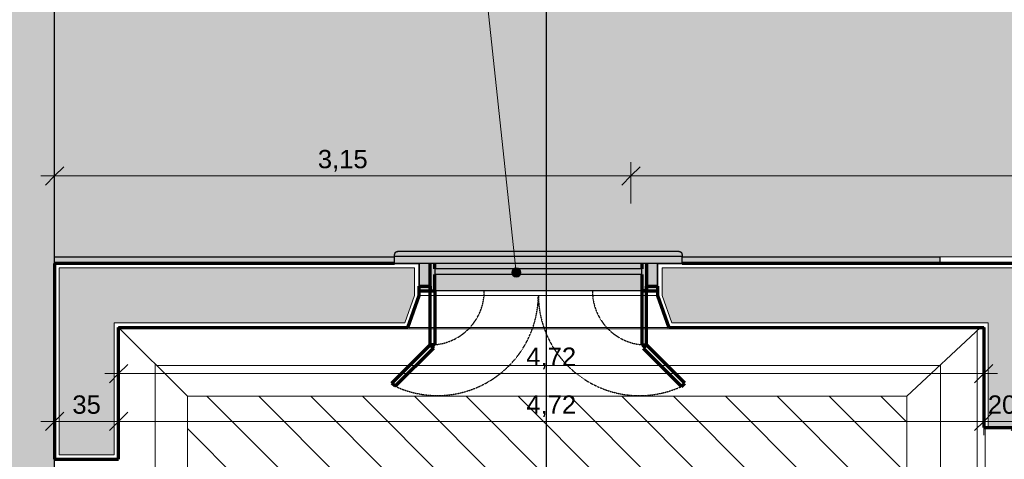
# Model space of a CAD drawing. Header units: millimetres. Extents: x -34108 to 9838, y -21919 to 4394.
# Tile 33 of 36: x -6961 to -1589, y -4228 to -1829. Entities that reach past the tile are written whole.
import ezdxf

# ---------------------------------------------------------------- set-up
doc = ezdxf.new("R2010")
doc.units = ezdxf.units.MM
doc.linetypes.add('_Tracejado pequeno', pattern=[2.25, 1.5, -0.75])
for name, color, linetype, lineweight in [('A-ANNO-DIMS', 211, 'Continuous', 9), ('A-ANNO-DIMS-50', 211, 'Continuous', 9), ('A-FLOR', 192, 'Continuous', 18), ('A-FLOR-PATT', 8, 'Continuous', 25), ('A-GENM', 13, 'Continuous', 18), ('A-GLAZ', 151, 'Continuous', 18), ('A-GLAZ-HDLN', 1, '_Tracejado pequeno', 18), ('A-WALL', 113, 'Continuous', 18), ('A-WALL-PATT', 111, 'Continuous', 70), ('G-ANNO-SYMB', 111, 'Continuous', 9), ('G-ANNO-TEXT', 231, 'Continuous', 9)]:
    doc.layers.add(name, color=color, linetype=linetype, lineweight=lineweight)
doc.styles.add('Arial_4', font='arial.ttf', dxfattribs={"height": 100})
doc.dimstyles.new('Diagonal_-_2_0mm_Arial', dxfattribs={"dimscale": 304.8, "dimtxt": 102.02594, "dimasz": 0.328084, "dimexe": 0.246063, "dimexo": 0.0625, "dimgap": 0.024606, "dimtad": 1, "dimlfac": 0.001, "dimrnd": 0.01, "dimzin": 0, "dimdsep": 46, "dimtxsty": 'Arial_4', "dimblk1": 'OBLIQUE', "dimblk2": 'OBLIQUE', "dimsah": 1, "dimcen": 0.09, "dimdle": 0.246063, "dimadec": 0, "dimazin": 0, "dimtfac": 1, "dimtdec": 4, "dimtix": 1, "dimtmove": 0, "dimatfit": 3, "dimfxl": 0.492126, "dimfxlon": 1, "dimtvp": 1, "dimtolj": 1, "dimtzin": 0, "dimarcsym": 2})
doc.dimstyles.new('Diagonal_-_2_0mm_Arial_1', dxfattribs={"dimscale": 304.8, "dimtxt": 102.02594, "dimasz": 0.328084, "dimexe": 0.246063, "dimexo": 0.0625, "dimgap": 0.024606, "dimtad": 1, "dimdec": 0, "dimlfac": 0.1, "dimdsep": 46, "dimtxsty": 'Arial_4', "dimblk1": 'OBLIQUE', "dimblk2": 'OBLIQUE', "dimsah": 1, "dimcen": 0.09, "dimdle": 0.246063, "dimadec": 0, "dimazin": 0, "dimtfac": 1, "dimtdec": 4, "dimtix": 1, "dimtmove": 0, "dimatfit": 3, "dimfxl": 0.492126, "dimfxlon": 1, "dimtvp": 1, "dimtolj": 1, "dimtzin": 0, "dimarcsym": 2})

# ---------------------------------------------------------------- blocks, each defined once
blk = doc.blocks.new('Window_CV - Window_CV - JN1 - 1 divisão-4329173-PLANTA TÉRREO - MANTER _ CONSTRUIR')
at = {"layer": 'A-GLAZ', "lineweight": 25}
h = blk.add_hatch(color=173, dxfattribs=at)
h.paths.add_polyline_path([(590, 25), (590, 175), (565, 175), (565, 25)], flags=0)
h.paths.add_polyline_path([(-565, 25), (-565, 175), (-590, 175), (-590, 25)], flags=0)
h = blk.add_hatch(color=254, dxfattribs=at)
h.paths.add_polyline_path([(505, 25), (565, 25), (565, 115), (-565, 115), (-565, 25), (60, 25)], flags=0)
h.paths.add_polyline_path([(0, 145), (565, 145), (565, 175), (-565, 175), (-565, 145), (-12.5, 145)], flags=0)
blk.add_hatch(color=254, dxfattribs=at).paths.add_polyline_path([(565, 115), (565, 145), (-565, 145), (-565, 115), (-18.6, 115)], flags=0)
h = blk.add_hatch(color=173, dxfattribs=at)
h.paths.add_polyline_path([(632, 25), (650, 25), (650, 50), (590, 50), (590, 25)], flags=0)
h.paths.add_polyline_path([(-650, 25), (-590, 25), (-590, 50), (-650, 50)], flags=0)
at = {"layer": 'A-GLAZ', "color": 7, "lineweight": 70}
for p, q in [((-565, 145), (-565, 175)), ((565, 175), (565, 145)), ((-565, 25), (-565, 115)), ((565, 115), (565, 25)), ((-650, 25), (-590, 25)), ((-590, 25), (-590, 50)), ((-590, 50), (-590, 25)), ((-590, -269.6), (-590, 25)), ((-590, 25), (-565, 25)), ((-590, 25), (-565, 25)), ((-565, 25), (-565, -269.6)), ((565, 25), (565, -270.4)), ((590, 25), (565, 25)), ((565, 25), (590, 25)), ((590, 50), (590, 25)), ((590, 25), (590, 50)), ((590, -270.4), (590, 25)), ((590, 25), (650, 25)), ((-798.6, -478.2), (-590, -269.6)), ((-572.3, -287.3), (-780.9, -495.9)), ((-590, -269.6), (-572.3, -287.3)), ((-565, -269.6), (-590, -269.6)), ((565, -270.4), (590, -270.4)), ((590, -270.4), (572.3, -288.1)), ((572.3, -288.1), (780.9, -496.7)), ((798.6, -479), (590, -270.4)), ((-780.9, -495.9), (-798.6, -478.2)), ((780.9, -496.7), (798.6, -479))]:
    blk.add_line(p, q, dxfattribs=at)
at = {"layer": 'A-GLAZ', "color": 5, "lineweight": 25}
for p, q in [((-565, 145), (-565, 115)), ((565, 145), (-565, 145)), ((565, 115), (-565, 115)), ((565, 115), (565, 145)), ((565, 25), (-565, 25))]:
    blk.add_line(p, q, dxfattribs=at)
at = {"layer": 'A-GLAZ-HDLN', "color": 5, "lineweight": 25}
for centre, radius, start, end in [((-590, 25), 295, 274.8614, 360), ((590, 25), 295, 180, 265.1386), ((-550.7, 4.5), 550.8, 245.2954, 359.5346), ((551.4, 4.8), 551.5, 180.4963, 294.5899)]:
    blk.add_arc(centre, radius, start, end, dxfattribs=at)
blk = doc.blocks.new('ornamento esquadrias - ornamento esquadrias-V8-PLANTA TÉRREO - MANTER _ CONSTRUIR')
at = {"layer": 'A-GENM', "lineweight": 25}
for points in [[(-3346.4, -3118.5), (-3346.8, -3112), (-3348, -3106), (-3350.1, -3101), (-3352.9, -3097.3), (-3356.4, -3094.9), (-3360.5, -3093.7), (-3365, -3093.5), (-4901.7, -3093.7), (-4905.8, -3094.9), (-4909.3, -3097.3), (-4912.2, -3101), (-4914.2, -3106), (-4915.4, -3112), (-4915.8, -3118.5), (-3499.1, -3118.5)], [(-3499.1, -3158.5), (-3346.4, -3158.5), (-3346.4, -3118.5), (-4915.8, -3118.5), (-4915.8, -3158.5), (-4149.7, -3158.5)]]:
    blk.add_hatch(color=254, dxfattribs=at).paths.add_polyline_path(points, flags=0)
at = {"layer": 'A-GENM', "color": 5, "lineweight": 25}
for p, q in [((-3363.5, -3093.5), (-4898.8, -3093.5)), ((-4915.8, -3118.5), (-3346.4, -3118.5)), ((-4915.8, -3158.5), (-4915.8, -3118.5)), ((-3346.4, -3158.5), (-4915.8, -3158.5)), ((-3346.4, -3158.5), (-3346.4, -3118.5))]:
    blk.add_line(p, q, dxfattribs=at)
for points, knots in [([(-4915.8, -3118.5), (-4915.8, -3116.2), (-4915.6, -3113), (-4914.9, -3108.9), (-4914.2, -3106), (-4913.3, -3103.3), (-4912.2, -3101), (-4911.1, -3099.3), (-4910.1, -3098.1), (-4908.8, -3096.7), (-4907.4, -3095.7), (-4906, -3095), (-4905.1, -3094.6), (-4903.8, -3094.1), (-4902.3, -3093.8), (-4900.1, -3093.5), (-4898.4, -3093.5), (-4897.2, -3093.5)], [0, 0, 0, 0, 0.142857, 0.214286, 0.285714, 0.357143, 0.428571, 0.5, 0.535714, 0.571429, 0.678571, 0.705357, 0.732143, 0.785714, 0.839286, 0.892857, 1, 1, 1, 1]), ([(-3365, -3093.5), (-3363.5, -3093.4), (-3361.2, -3093.5), (-3358.4, -3094.1), (-3356.7, -3094.7), (-3355.5, -3095.4), (-3354.3, -3096.1), (-3353.2, -3097), (-3352.1, -3098.1), (-3351.1, -3099.3), (-3350.1, -3100.8), (-3349.2, -3102.7), (-3348.2, -3105.3), (-3347.4, -3108.1), (-3346.9, -3111.2), (-3346.5, -3114.3), (-3346.4, -3116.8), (-3346.4, -3118.5)], [0, 0, 0, 0, 0.142857, 0.214286, 0.285714, 0.321429, 0.357143, 0.428571, 0.464286, 0.5, 0.571429, 0.625, 0.678571, 0.785714, 0.839286, 0.892857, 1, 1, 1, 1])]:
    blk.add_open_spline(points, degree=3, knots=knots, dxfattribs=at)
blk = doc.blocks.new('Embasamento - Embasamento-4325691-PLANTA TÉRREO - MANTER _ CONSTRUIR')
at = {"layer": 'A-GENM'}
for p, q in [((-1941.1, -3158.5), (-1941.1, -3123.5)), ((-1941.1, -3123.5), (4.2, -3123.5))]:
    blk.add_line(p, q, dxfattribs=at)
blk = doc.blocks.new('eMBASAMENTO 2 - eMBASAMENTO 2-4325788-PLANTA TÉRREO - MANTER _ CONSTRUIR')
at = {"layer": 'A-GENM', "lineweight": 25}
h = blk.add_hatch(color=254, dxfattribs=at)
h.paths.add_polyline_path([(-2031.1, -3158.5), (-1941.1, -3158.3), (-1941.1, -3123.5), (-3346.4, -3123.5), (-3346.4, -3158.5), (-2197.9, -3158.5)], flags=0)
h.paths.add_polyline_path([(-4915.8, -3158.5), (-4915.8, -3123.5), (-6771.1, -3123.5), (-6771.1, -3158.5), (-5450.9, -3158.5)], flags=0)
at = {"layer": 'A-GENM', "color": 5, "lineweight": 25}
for p, q in [((-6771.1, -3158.5), (-6771.1, -3123.5)), ((-6771.1, -3123.5), (-4915.8, -3123.5)), ((-3346.4, -3123.5), (-1941.1, -3123.5)), ((-1941.1, -3123.5), (-1941.1, -3158.5))]:
    blk.add_line(p, q, dxfattribs=at)
blk = doc.blocks.new('DIMBLOCK31-PLANTA TÉRREO - MANTER _ CONSTRUIR')
at = {"layer": 'A-ANNO-DIMS-50'}
for p, q in [((-6421.1, -3609.9), (-6421.1, -3834.9)), ((-6421.1, -3759.9), (-6421.1, -3609.9)), ((-1701.1, -3609.9), (-1701.1, -3834.9)), ((-1701.1, -3759.9), (-1701.1, -3609.9)), ((-6496.1, -3759.9), (-1626.1, -3759.9))]:
    blk.add_line(p, q, dxfattribs=at)
at = {"layer": 'A-ANNO-DIMS-50', "lineweight": 18}
for p, q in [((-6421.1, -3759.9), (-6471.1, -3809.9)), ((-6421.1, -3759.9), (-6371.1, -3709.9)), ((-1701.1, -3759.9), (-1751.1, -3809.9)), ((-1701.1, -3759.9), (-1651.1, -3709.9))]:
    blk.add_line(p, q, dxfattribs=at)
at = {"layer": 'A-ANNO-DIMS-50', "color": 0, "insert": (-4196.8, -3617.8), "char_height": 100, "width": 325.653, "attachment_point": 1, "line_spacing_factor": 0.941778, "style": 'Arial_4'}
blk.add_mtext('4,72', dxfattribs=at)
blk = doc.blocks.new('_Oblique')
at = {"color": 0, "linetype": 'ByBlock', "lineweight": -2}
blk.add_line((-0.5, -0.5), (0.5, 0.5), dxfattribs=at)
blk = doc.blocks.new('DIMBLOCK72-PLANTA TÉRREO - MANTER _ CONSTRUIR')
at = {"layer": 'A-ANNO-DIMS-50'}
for p, q in [((-6421.1, -3871.1), (-6421.1, -4096.1)), ((-6421.1, -4021.1), (-6421.1, -3871.1)), ((-1701.1, -3871.1), (-1701.1, -4096.1)), ((-1701.1, -4021.1), (-1701.1, -3871.1)), ((-6496.1, -4021.1), (-1701.1, -4021.1))]:
    blk.add_line(p, q, dxfattribs=at)
at = {"layer": 'A-ANNO-DIMS-50', "lineweight": 18}
for p, q in [((-6421.1, -4021.1), (-6371.1, -3971.1)), ((-1701.1, -4021.1), (-1651.1, -3971.1)), ((-6421.1, -4021.1), (-6471.1, -4071.1)), ((-1701.1, -4021.1), (-1751.1, -4071.1))]:
    blk.add_line(p, q, dxfattribs=at)
at = {"layer": 'A-ANNO-DIMS-50', "color": 0, "insert": (-4196.8, -3879), "char_height": 100, "width": 325.653, "attachment_point": 1, "line_spacing_factor": 0.941778, "style": 'Arial_4'}
blk.add_mtext('4,72', dxfattribs=at)
blk = doc.blocks.new('DIMBLOCK73-PLANTA TÉRREO - MANTER _ CONSTRUIR')
at = {"layer": 'A-ANNO-DIMS-50'}
for p, q in [((-1701.1, -3871.1), (-1701.1, -4096.1)), ((-1701.1, -4021.1), (-1701.1, -3871.1)), ((-1501.1, -3871.1), (-1501.1, -4096.1)), ((-1501.1, -4021.1), (-1501.1, -3871.1)), ((-1701.1, -4021.1), (-1501.1, -4021.1))]:
    blk.add_line(p, q, dxfattribs=at)
at = {"layer": 'A-ANNO-DIMS-50', "lineweight": 18}
for p, q in [((-1701.1, -4021.1), (-1651.1, -3971.1)), ((-1501.1, -4021.1), (-1451.1, -3971.1)), ((-1701.1, -4021.1), (-1751.1, -4071.1)), ((-1501.1, -4021.1), (-1551.1, -4071.1))]:
    blk.add_line(p, q, dxfattribs=at)
at = {"layer": 'A-ANNO-DIMS-50', "color": 0, "insert": (-1678.7, -3879), "char_height": 100, "width": 186.088, "attachment_point": 1, "line_spacing_factor": 0.941778, "style": 'Arial_4'}
blk.add_mtext('20', dxfattribs=at)
blk = doc.blocks.new('DIMBLOCK101-PLANTA TÉRREO - MANTER _ CONSTRUIR')
at = {"layer": 'A-ANNO-DIMS-50'}
for p, q in [((-6771.1, -3871.1), (-6771.1, -4096.1)), ((-6771.1, -4021.1), (-6771.1, -3871.1)), ((-6421.1, -3871.1), (-6421.1, -4096.1)), ((-6421.1, -4021.1), (-6421.1, -3871.1)), ((-6846.1, -4021.1), (-6346.1, -4021.1))]:
    blk.add_line(p, q, dxfattribs=at)
at = {"layer": 'A-ANNO-DIMS-50', "lineweight": 18}
for p, q in [((-6771.1, -4021.1), (-6721.1, -3971.1)), ((-6421.1, -4021.1), (-6371.1, -3971.1)), ((-6771.1, -4021.1), (-6821.1, -4071.1)), ((-6421.1, -4021.1), (-6471.1, -4071.1))]:
    blk.add_line(p, q, dxfattribs=at)
at = {"layer": 'A-ANNO-DIMS-50', "color": 0, "insert": (-6673.7, -3879), "char_height": 100, "width": 186.088, "attachment_point": 1, "line_spacing_factor": 0.941778, "style": 'Arial_4'}
blk.add_mtext('35', dxfattribs=at)
blk = doc.blocks.new('DIMBLOCK102-PLANTA TÉRREO - MANTER _ CONSTRUIR')
at = {"layer": 'A-ANNO-DIMS-50'}
for p, q in [((-6771.1, -2831.7), (-6771.1, -2606.7)), ((-3626.1, -2831.7), (-3626.1, -2606.7)), ((-6846.1, -2681.7), (-3626.1, -2681.7)), ((-6771.1, -2681.7), (-6771.1, -2831.7)), ((-3626.1, -2681.7), (-3626.1, -2831.7))]:
    blk.add_line(p, q, dxfattribs=at)
at = {"layer": 'A-ANNO-DIMS-50', "lineweight": 18}
for p, q in [((-6771.1, -2681.7), (-6721.1, -2631.7)), ((-3626.1, -2681.7), (-3576.1, -2631.7)), ((-6771.1, -2681.7), (-6821.1, -2731.7)), ((-3626.1, -2681.7), (-3676.1, -2731.7))]:
    blk.add_line(p, q, dxfattribs=at)
at = {"layer": 'A-ANNO-DIMS-50', "color": 0, "insert": (-5334.3, -2539.7), "char_height": 100, "width": 325.653, "attachment_point": 1, "line_spacing_factor": 0.941778, "style": 'Arial_4'}
blk.add_mtext('3,15', dxfattribs=at)
blk = doc.blocks.new('DIMBLOCK103-PLANTA TÉRREO - MANTER _ CONSTRUIR')
at = {"layer": 'A-ANNO-DIMS-50'}
for p, q in [((-3626.1, -2831.7), (-3626.1, -2606.7)), ((1293.9, -2831.7), (1293.9, -2606.7)), ((-3626.1, -2681.7), (1293.9, -2681.7)), ((-3626.1, -2681.7), (-3626.1, -2831.7)), ((1293.9, -2681.7), (1293.9, -2831.7))]:
    blk.add_line(p, q, dxfattribs=at)
at = {"layer": 'A-ANNO-DIMS-50', "lineweight": 18}
for p, q in [((-3626.1, -2681.7), (-3576.1, -2631.7)), ((1293.9, -2681.7), (1343.9, -2631.7)), ((-3626.1, -2681.7), (-3676.1, -2731.7)), ((1293.9, -2681.7), (1243.9, -2731.7))]:
    blk.add_line(p, q, dxfattribs=at)
at = {"layer": 'A-ANNO-DIMS-50', "color": 0, "insert": (-1301.8, -2539.7), "char_height": 100, "width": 325.653, "attachment_point": 1, "line_spacing_factor": 0.941778, "style": 'Arial_4'}
blk.add_mtext('4,92', dxfattribs=at)

msp = doc.modelspace()

# ---------------------------------------------------------------- hatches: boundary and pattern name
at = {"layer": 'A-FLOR-PATT'}
h = msp.add_hatch(color=254, dxfattribs=at)
h.paths.add_polyline_path([(-10035.802, -6091.388), (-10035.286, -6091.388), (-10035.286, -5991.388), (-9885.286, -5991.388), (-9885.286, -6091.388), (-6961.115, -6091.388), (-6961.115, -5996.388), (-6811.115, -5996.388), (-6811.115, -6091.388), (-6771.115, -6091.388), (-6771.115, -5866.388), (-10035.802, -5866.388), (-10035.802, -5947.591)], flags=0)
h.paths.add_polyline_path([(-6914.788, -5816.388), (-6771.115, -5816.388), (-6771.425, 2281.472), (-9960.802, 2281.472), (-9960.802, 2256.472), (-9885.802, 2256.472), (-9885.802, 2056.472), (-9960.802, 2056.472), (-9960.802, -433.492), (-10010.802, -433.492), (-10010.802, 2056.472), (-10035.802, 2056.472), (-10035.802, -566.388), (-9885.802, -566.388), (-9885.802, -766.388), (-10035.802, -766.388), (-10035.802, -5816.388), (-7077.44, -5816.388)], flags=0)
h.paths.add_polyline_path([(-6961.115, -766.388), (-6961.115, -566.388), (-6811.115, -566.388), (-6811.115, -766.388)], flags=0)
h.paths.add_polyline_path([(-6891.288, 2056.472), (-6961.115, 2056.472), (-6961.115, 2256.472), (-6811.115, 2256.472), (-6811.115, 2056.472)], flags=0)
h.paths.add_polyline_path([(-10010.802, 2256.472), (-10010.802, 2331.472), (-6771.115, 2331.472), (-6771.361, 2356.472), (-10035.802, 2356.472), (-10035.802, 2256.472)], flags=0)
h = msp.add_hatch(color=254, dxfattribs=at)
h.paths.add_polyline_path([(-6771.115, -3123.492), (-4915.808, -3123.492), (-4915.408, -3111.982), (-4914.195, -3106.008), (-4912.158, -3101.019), (-4909.328, -3097.291), (-4905.8, -3094.886), (-4901.708, -3093.698), (-4890.808, -3093.542), (-3360.522, -3093.698), (-3356.43, -3094.886), (-3352.902, -3097.291), (-3350.072, -3101.019), (-3348.034, -3106.008), (-3346.822, -3111.982), (-3346.422, -3123.492), (4.192, -3123.492), (4.592, -3111.982), (5.805, -3106.008), (7.842, -3101.019), (10.672, -3097.291), (14.2, -3094.886), (18.292, -3093.698), (29.192, -3093.542), (1559.478, -3093.698), (1563.57, -3094.886), (1567.098, -3097.291), (1569.928, -3101.019), (1571.966, -3106.008), (1573.178, -3111.982), (1573.578, -3123.492), (2746.553, -3123.492), (2746.553, -3067.521), (3256.553, -3067.521), (3256.553, -3123.492), (3348.885, -3123.492), (3348.885, 2281.472), (-6771.115, 2281.472), (-6771.115, -2757.9)], flags=0)
h.paths.add_polyline_path([(3332.31, 2331.472), (3348.885, 2331.472), (3348.885, 2356.472), (-6771.115, 2356.472), (-6771.115, 2331.472), (3169.658, 2331.472)], flags=0)
at = {"layer": 'A-FLOR-PATT', "lineweight": 18}
h = msp.add_hatch(dxfattribs=at)
h.set_pattern_fill('FP_42', color=256, style=0, pattern_type=2)
h.set_pattern_definition([(270, (378, -12613.01), (200, 1e-14), [])])
h.paths.add_polyline_path([(-6421.115, -9393.492), (-6046.115, -9018.492), (-6046.115, -3883.492), (-6421.115, -3508.492), (-6421.115, -7427.521), (-6446.115, -7436.271), (-6446.115, -8841.271), (-6421.115, -8850.021), (-6421.115, -9137.281)], flags=0)
h = msp.add_hatch(dxfattribs=at)
h.set_pattern_fill('FP_41', color=256, style=0, pattern_type=2)
h.set_pattern_definition([(0, (-129, 84.3), (0, 200), [])])
h.paths.add_polyline_path([(-2121.115, -3883.492), (-1718.977, -3508.492), (-6421.115, -3508.492), (-6046.115, -3883.492), (-2848.479, -3883.492)], flags=0)
h = msp.add_hatch(dxfattribs=at)
h.set_pattern_fill('FP_36', color=256, style=0, pattern_type=2)
h.set_pattern_definition([(270, (2263.15, -5927.86), (200, 1e-14), [])])
h.paths.add_polyline_path([(-1709.913, -9418.492), (-1701.115, -9418.492), (-1701.115, -8873.492), (-1692.167, -8873.492), (-1692.167, -4053.492), (-1701.115, -4053.492), (-1701.115, -3508.492), (-1718.977, -3508.492), (-2121.115, -3883.492), (-2121.115, -9018.492), (-1721.115, -9418.492)], flags=0)
h = msp.add_hatch(dxfattribs=at)
h.set_pattern_fill('FP_23', color=256, style=0, pattern_type=2)
h.set_pattern_definition([(315, (-7844.11, -11029.7), (141.4214, 141.4214), [])])
h.paths.add_polyline_path([(-2121.115, -9018.492), (-2121.115, -3883.492), (-6046.115, -3883.492), (-6046.115, -9018.492), (-2848.479, -9018.492)], flags=0)
at = {"layer": 'A-WALL-PATT', "lineweight": 18}
h = msp.add_hatch(color=171, dxfattribs=at)
h.paths.add_polyline_path([(-3481.115, -3283.492), (-3481.115, -3158.492), (-3541.115, -3158.492), (-3541.115, -3283.492), (-3499.089, -3283.492)], flags=0)
h.paths.add_polyline_path([(-4781.115, -3283.492), (-4721.115, -3283.492), (-4721.115, -3158.492), (-4781.115, -3158.492)], flags=0)
at = {"layer": 'A-WALL-PATT'}
h = msp.add_hatch(color=256, dxfattribs=at)
h.paths.add_polyline_path([(-6746.115, -12278.492), (-6446.115, -12278.492), (-6446.115, -11902.353), (-6596.115, -11849.853), (-6596.115, -11848.366), (-6671.115, -11848.366), (-6671.115, -11788.366), (-6746.115, -11788.366), (-6746.115, -11978.492)], flags=0)
h.paths.add_polyline_path([(-6671.115, -10558.366), (-6671.115, -10498.366), (-6596.115, -10498.366), (-6596.115, -10496.879), (-6446.115, -10444.379), (-6446.115, -8867.758), (-6596.115, -8815.258), (-6596.115, -8813.771), (-6671.115, -8813.771), (-6671.115, -8753.771), (-6746.115, -8753.771), (-6746.115, -10558.366)], flags=0)
h.paths.add_polyline_path([(-6671.115, -7523.771), (-6671.115, -7463.771), (-6596.115, -7463.771), (-6596.115, -7462.284), (-6446.115, -7409.784), (-6446.115, -5692.521), (-6746.115, -5692.521), (-6746.115, -7523.771)], flags=0)
h.paths.add_polyline_path([(-6596.115, -4202.521), (-6446.115, -4202.521), (-6446.115, -3183.492), (-6746.115, -3183.492), (-6746.115, -4202.521)], flags=0)
h = msp.add_hatch(color=256, dxfattribs=at)
h.paths.add_polyline_path([(-2031.115, -3483.492), (-2031.115, -3183.492), (-3456.115, -3183.492), (-3456.115, -3333.492), (-3454.628, -3333.492), (-3402.128, -3483.492), (-2197.87, -3483.492)], flags=0)
h.paths.add_polyline_path([(-4860.102, -3483.492), (-4807.602, -3333.492), (-4806.115, -3333.492), (-4806.115, -3183.492), (-6446.115, -3183.492), (-6446.115, -3483.492), (-5450.917, -3483.492)], flags=0)
h = msp.add_hatch(color=256, dxfattribs=at)
h.paths.add_polyline_path([(2998.885, -3483.492), (3023.885, -3483.492), (3023.885, -3183.492), (1403.885, -3183.492), (1403.885, -3258.492), (1463.885, -3258.492), (1463.885, -3333.492), (1465.372, -3333.492), (1517.872, -3483.492), (2681.701, -3483.492)], flags=0)
h.paths.add_polyline_path([(59.898, -3483.492), (112.398, -3333.492), (113.885, -3333.492), (113.885, -3258.492), (173.885, -3258.492), (173.885, -3183.492), (-2031.115, -3183.492), (-2031.115, -3483.492), (-246.042, -3483.492)], flags=0)
msp.add_hatch(color=256, dxfattribs=at).paths.add_polyline_path([(-1526.115, -4053.492), (-1526.115, -3483.492), (-1676.115, -3483.492), (-1676.115, -4053.492), (-1547.26, -4053.492)], flags=0)
at = {"layer": 'G-ANNO-TEXT'}
h = msp.add_hatch(color=250, dxfattribs=at)
edge = h.paths.add_edge_path(flags=0)
edge.add_arc((-4251.412, -3208.667), 25, 0, 360)

# ---------------------------------------------------------------- linework, layer by layer
at = {"layer": 'A-FLOR', "color": 5, "lineweight": 25}
for p, q in [((-6771.115, -3123.492), (-6771.115, 2281.472)), ((-6771.115, -5667.521), (-6771.115, -4227.521))]:
    msp.add_line(p, q, dxfattribs=at)
at = {"layer": 'A-FLOR'}
for p, q in [((-6421.115, -3508.492), (-6046.115, -3883.492)), ((-1718.977, -3508.492), (-2121.115, -3883.492)), ((-6046.115, -3883.492), (-2121.115, -3883.492)), ((-6046.115, -9018.492), (-6046.115, -3883.492)), ((-2121.115, -3883.492), (-2121.115, -9018.492)), ((-1692.167, -8873.492), (-1692.167, -4053.492))]:
    msp.add_line(p, q, dxfattribs=at)
at = {"layer": 'A-WALL', "lineweight": 70}
for p, q in [((-6771.115, -3158.492), (-6771.115, -4227.521)), ((-4915.808, -3158.492), (-6771.115, -3158.492)), ((4.192, -3158.492), (-3346.422, -3158.492)), ((-4781.115, -3333.492), (-4781.115, -3283.492)), ((-3481.115, -3283.492), (-3481.115, -3333.492)), ((-4842.365, -3508.492), (-4781.115, -3333.492)), ((-3481.115, -3333.492), (-3419.865, -3508.492)), ((-6421.115, -4227.521), (-6421.115, -3508.492)), ((-6421.115, -3508.492), (-4842.365, -3508.492)), ((-3419.865, -3508.492), (-1701.115, -3508.492)), ((-1701.115, -3508.492), (-1701.115, -4053.492)), ((-1701.115, -4053.492), (-1501.115, -4053.492)), ((-6771.115, -4227.521), (-6421.115, -4227.521))]:
    msp.add_line(p, q, dxfattribs=at)
at = {"layer": 'A-WALL'}
for p, q in [((-6768.615, -3160.992), (-6768.615, -4225.021)), ((-4783.615, -3160.992), (-6768.615, -3160.992)), ((-4783.615, -3333.492), (-4783.615, -3160.992)), ((-3478.615, -3160.992), (-3478.615, -3333.492)), ((196.385, -3160.992), (-3478.615, -3160.992)), ((-6746.115, -3183.492), (-6746.115, -4202.521)), ((-4806.115, -3183.492), (-6746.115, -3183.492)), ((-4806.115, -3333.492), (-4806.115, -3183.492)), ((-3456.115, -3183.492), (-3456.115, -3333.492)), ((173.885, -3183.492), (-3456.115, -3183.492)), ((-4860.102, -3483.492), (-4807.602, -3333.492)), ((-4844.139, -3505.992), (-4783.764, -3333.492)), ((-4806.115, -3333.492), (-4807.602, -3333.492)), ((-4781.115, -3333.492), (-3481.115, -3333.492)), ((-3478.466, -3333.492), (-3418.091, -3505.992)), ((-3454.628, -3333.492), (-3456.115, -3333.492)), ((-3454.628, -3333.492), (-3402.128, -3483.492)), ((-6446.115, -4202.521), (-6446.115, -3483.492)), ((-6446.115, -3483.492), (-4860.102, -3483.492)), ((-3402.128, -3483.492), (-1676.115, -3483.492)), ((-1676.115, -4053.492), (-1676.115, -3483.492)), ((-6423.615, -4225.021), (-6423.615, -3505.992)), ((-6423.615, -3505.992), (-4844.139, -3505.992)), ((-3419.865, -3508.492), (-4842.365, -3508.492)), ((-3418.091, -3505.992), (-1698.615, -3505.992)), ((-1698.615, -4053.492), (-1698.615, -3505.992)), ((-6768.615, -4225.021), (-6423.615, -4225.021)), ((-6746.115, -4202.521), (-6446.115, -4202.521))]:
    msp.add_line(p, q, dxfattribs=at)
at = {"layer": 'A-WALL', "color": 5, "lineweight": 25}
for p, q in [((-4781.115, -3158.492), (-4781.115, -3283.492)), ((-3481.115, -3283.492), (-3481.115, -3158.492))]:
    msp.add_line(p, q, dxfattribs=at)
at = {"layer": 'A-WALL', "color": 7, "lineweight": 70}
for p, q in [((-4721.115, -3283.492), (-4721.115, -3158.492)), ((-3541.115, -3158.492), (-3541.115, -3283.492)), ((-4781.115, -3283.492), (-4721.115, -3283.492)), ((-3541.115, -3283.492), (-3481.115, -3283.492))]:
    msp.add_line(p, q, dxfattribs=at)
at = {"layer": 'G-ANNO-SYMB', "lineweight": 25}
msp.add_line((-4087.452, -21119.396), (-4087.452, 3188.345), dxfattribs=at)
at = {"layer": 'G-ANNO-TEXT', "color": 250}
msp.add_line((-4251.412, -3208.667), (-4924.641, 3048.293), dxfattribs=at)
msp.add_circle((-4251.412, -3208.667), 25, dxfattribs=at)

# ---------------------------------------------------------------- block references
at = {"layer": 'A-GENM'}
msp.add_blockref('Embasamento - Embasamento-4325691-PLANTA TÉRREO - MANTER _ CONSTRUIR', (0, 0), dxfattribs=at)
at = {"layer": 'A-GENM', "color": 5, "lineweight": 25}
for name in ['ornamento esquadrias - ornamento esquadrias-V8-PLANTA TÉRREO - MANTER _ CONSTRUIR', 'eMBASAMENTO 2 - eMBASAMENTO 2-4325788-PLANTA TÉRREO - MANTER _ CONSTRUIR']:
    msp.add_blockref(name, (0, 0), dxfattribs=at)
at = {"layer": 'A-GLAZ', "color": 5, "lineweight": 25}
msp.add_blockref('Window_CV - Window_CV - JN1 - 1 divisão-4329173-PLANTA TÉRREO - MANTER _ CONSTRUIR', (-4131.115, -3333.492), dxfattribs=at)

# ---------------------------------------------------------------- dimensions: what is measured, and where the dimension line sits
at = {"layer": 'A-ANNO-DIMS'}
for base, p1, p2, dimstyle, override, picture, middle in [((-3626.114937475, -2681.748849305), (-6771.114937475, -2831.748849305), (-3626.114937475, -2831.748849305), 'Diagonal_-_2_0mm_Arial', {"dimpost": '<>', "dimfxl": 3145}, 'DIMBLOCK102-PLANTA TÉRREO - MANTER _ CONSTRUIR', (-5198.614937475, -2623.157443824)), ((1293.885, -2681.749), (-3626.115, -2831.749), (1293.885, -2831.749), 'Diagonal_-_2_0mm_Arial', {"dimpost": '<>', "dimfxl": 4920.000014}, 'DIMBLOCK103-PLANTA TÉRREO - MANTER _ CONSTRUIR', (-1166.115, -2623.192)), ((-1701.115, -3759.881), (-6421.115, -3609.881), (-1701.115, -3609.881), 'Diagonal_-_2_0mm_Arial', {"dimpost": '<>', "dimfxl": 4720}, 'DIMBLOCK31-PLANTA TÉRREO - MANTER _ CONSTRUIR', (-4061.115, -3702.176)), ((-6421.115, -4021.054), (-6771.115, -3871.054), (-6421.115, -3871.054), 'Diagonal_-_2_0mm_Arial_1', {"dimpost": '<>', "dimfxl": 350}, 'DIMBLOCK101-PLANTA TÉRREO - MANTER _ CONSTRUIR', (-6596.115, -3962.463)), ((-1701.115, -4021.054), (-6421.115, -3871.054), (-1701.115, -3871.054), 'Diagonal_-_2_0mm_Arial', {"dimpost": '<>', "dimfxl": 4720}, 'DIMBLOCK72-PLANTA TÉRREO - MANTER _ CONSTRUIR', (-4061.115, -3963.35)), ((-1501.115, -4021.054), (-1701.115, -3871.054), (-1501.115, -3871.054), 'Diagonal_-_2_0mm_Arial_1', {"dimpost": '<>', "dimfxl": 200}, 'DIMBLOCK73-PLANTA TÉRREO - MANTER _ CONSTRUIR', (-1601.115, -3962.497))]:
    dim = msp.add_linear_dim(base=base, p1=p1, p2=p2, dimstyle=dimstyle, override=override, dxfattribs=at)
    dim.commit()
    dim.dimension.update_dxf_attribs({"geometry": picture, "text_midpoint": middle})

doc.saveas('drawing.dxf')
